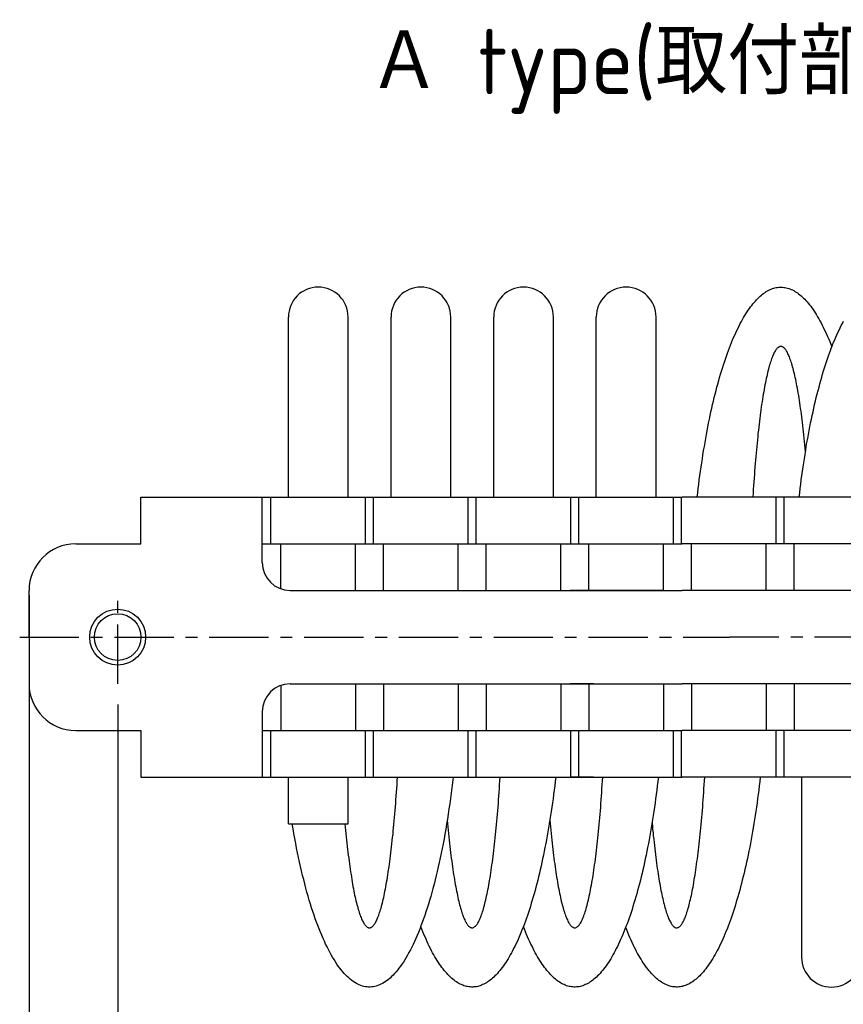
# Model space of a CAD drawing. Extents: x -149 to 317, y 137 to 322.
# Tile 2 of 6: x -149 to -61, y 216 to 322. Entities that reach past the tile are written whole.
import ezdxf

# ---------------------------------------------------------------- set-up
doc = ezdxf.new("R2010")
doc.units = 0
doc.header["$LTSCALE"] = 0.2
doc.linetypes.add('CENTER', pattern=[50.8, 31.75, -6.35, 6.35, -6.35])
doc.layers.get('0').update_dxf_attribs({"linetype": 'CONTINUOUS'})
doc.layers.add('18-0-CON', color=3, linetype='CONTINUOUS')
doc.styles.get("Standard").update_dxf_attribs({"font": 'isocp.shx', "bigfont": 'bigfont.shx'})

# ---------------------------------------------------------------- blocks, each defined once
blk = doc.blocks.new('*U96')
at = {"layer": '18-0-CON', "color": 0}
blk.add_text('Ａ type(取付部ネジ)', height=7, dxfattribs=at).set_placement((-111.82, 313.58))

msp = doc.modelspace()

# ---------------------------------------------------------------- linework, layer by layer
for p, q in [((-120.4, 270.4), (-120.4, 289.7)), ((-114, 270.4), (-114, 289.7)), ((-109.4, 270.4), (-109.4, 289.7)), ((-103, 270.4), (-103, 289.7)), ((-98.4, 270.4), (-98.4, 289.7)), ((-92, 270.4), (-92, 289.7)), ((-87.4, 270.4), (-87.4, 289.7)), ((-81, 270.4), (-81, 289.7)), ((-136.2, 265.4), (-136.2, 270.4)), ((-136.2, 270.4), (-78.2, 270.4)), ((-123.2, 263.4), (-123.2, 270.4)), ((-122.27, 265.4), (-122.27, 270.4)), ((-112.13, 265.4), (-112.13, 270.4)), ((-111.27, 265.4), (-111.27, 270.4)), ((-101.13, 265.4), (-101.13, 270.4)), ((-100.27, 265.4), (-100.27, 270.4)), ((-90.13, 265.4), (-90.13, 270.4)), ((-89.27, 265.4), (-89.27, 270.4)), ((-79.13, 265.4), (-79.13, 270.4)), ((-78.27, 265.4), (-78.27, 270.4)), ((-10.2, 270.4), (-78.2, 270.4)), ((-68.13, 265.4), (-68.13, 270.4)), ((-67.27, 265.4), (-67.27, 270.4)), ((-143.2, 265.4), (-136.2, 265.4)), ((-123.2, 265.4), (-78.2, 265.4)), ((-121.2, 260.57), (-121.2, 265.4)), ((-113.2, 260.4), (-113.2, 265.4)), ((-110.2, 260.4), (-110.2, 265.4)), ((-102.2, 260.4), (-102.2, 265.4)), ((-99.2, 260.4), (-99.2, 265.4)), ((-91.2, 260.4), (-91.2, 265.4)), ((-88.2, 260.4), (-88.2, 265.4)), ((-80.2, 260.4), (-80.2, 265.4)), ((-23.2, 265.4), (-78.2, 265.4)), ((-77.2, 260.4), (-77.2, 265.4)), ((-69.2, 260.4), (-69.2, 265.4)), ((-66.2, 260.4), (-66.2, 265.4)), ((-148.2, 255.4), (-148.2, 260.4)), ((-120.2, 260.4), (-78.2, 260.4)), ((-80.2, 260.4), (-90.2, 260.4)), ((-26.2, 260.4), (-78.2, 260.4)), ((-148.2, 255.4), (-148.2, 250.4)), ((-121.2, 250.23), (-121.2, 245.4)), ((-120.2, 250.4), (-78.2, 250.4)), ((-113.2, 250.4), (-113.2, 245.4)), ((-110.2, 250.4), (-110.2, 245.4)), ((-102.2, 250.4), (-102.2, 245.4)), ((-99.2, 250.4), (-99.2, 245.4)), ((-91.2, 250.4), (-91.2, 245.4)), ((-87.7, 250.4), (-90.2, 250.4)), ((-88.2, 250.4), (-88.2, 245.4)), ((-80.2, 250.4), (-80.2, 245.4)), ((-26.2, 250.4), (-78.2, 250.4)), ((-77.2, 250.4), (-77.2, 245.4)), ((-69.2, 250.4), (-69.2, 245.4)), ((-66.2, 250.4), (-66.2, 245.4)), ((-123.2, 247.4), (-123.2, 240.4)), ((-143.2, 245.4), (-136.2, 245.4)), ((-136.2, 245.4), (-136.2, 240.4)), ((-123.2, 245.4), (-78.2, 245.4)), ((-122.27, 240.4), (-122.27, 245.4)), ((-112.13, 240.4), (-112.13, 245.4)), ((-111.27, 240.4), (-111.27, 245.4)), ((-101.13, 240.4), (-101.13, 245.4)), ((-100.27, 240.4), (-100.27, 245.4)), ((-90.13, 240.4), (-90.13, 245.4)), ((-89.27, 240.4), (-89.27, 245.4)), ((-79.13, 240.4), (-79.13, 245.4)), ((-78.27, 240.4), (-78.27, 245.4)), ((-23.2, 245.4), (-78.2, 245.4)), ((-68.13, 240.4), (-68.13, 245.4)), ((-67.27, 240.4), (-67.27, 245.4)), ((-136.2, 240.4), (-78.2, 240.4)), ((-120.4, 235.4), (-120.4, 240.4)), ((-114, 235.4), (-114, 240.4)), ((-87.7, 240.4), (-90.2, 240.4)), ((-10.2, 240.4), (-78.2, 240.4)), ((-65.4, 240.4), (-65.4, 221.1)), ((-120.4, 235.4), (-114, 235.4))]:
    msp.add_line(p, q)
at = {"color": 0}
for p, q in [((-148.2, 259.9), (-148.2, 198)), ((-148.2, 259.9), (-148.2, 188)), ((-138.7, 248.18), (-138.7, 198)), ((-138.7, 244.9), (-138.7, 198))]:
    msp.add_line(p, q, dxfattribs=at)
at = {"color": 0, "linetype": 'CENTER'}
for p, q in [((-138.7, 250.4), (-138.7, 260.4)), ((-149.2, 255.4), (-73.09, 255.4)), ((3.3, 255.4), (-73.09, 255.4))]:
    msp.add_line(p, q, dxfattribs=at)
for points in [[(-76.58, 270.4, 0), (-76.53, 270.87, 0), (-76.47, 271.34, 0), (-76.42, 271.8, 0), (-76.36, 272.26, 0), (-76.3, 272.72, 0), (-76.23, 273.17, 0), (-76.17, 273.62, 0), (-76.1, 274.07, 0), (-76.03, 274.51, 0), (-75.97, 274.95, 0), (-75.9, 275.39, 0), (-75.82, 275.82, 0), (-75.75, 276.25, 0), (-75.67, 276.67, 0), (-75.6, 277.1, 0), (-75.52, 277.51, 0), (-75.44, 277.92, 0), (-75.36, 278.33, 0), (-75.28, 278.74, 0), (-75.19, 279.14, 0), (-75.11, 279.53, 0), (-75.02, 279.92, 0), (-74.93, 280.31, 0), (-74.84, 280.69, 0), (-74.75, 281.07, 0), (-74.66, 281.44, 0), (-74.57, 281.81, 0), (-74.47, 282.17, 0), (-74.37, 282.52, 0), (-74.28, 282.88, 0), (-74.18, 283.22, 0), (-74.08, 283.56, 0), (-73.98, 283.9, 0), (-73.87, 284.23, 0), (-73.77, 284.56, 0), (-73.67, 284.88, 0), (-73.56, 285.19, 0), (-73.45, 285.5, 0), (-73.35, 285.81, 0), (-73.24, 286.1, 0), (-73.13, 286.39, 0), (-73.02, 286.68, 0), (-72.9, 286.96, 0), (-72.79, 287.24, 0), (-72.68, 287.5, 0), (-72.56, 287.77, 0), (-72.44, 288.02, 0), (-72.33, 288.27, 0), (-72.21, 288.52, 0), (-72.09, 288.75, 0), (-71.97, 288.99, 0), (-71.85, 289.21, 0), (-71.73, 289.43, 0), (-71.61, 289.64, 0), (-71.49, 289.85, 0), (-71.36, 290.05, 0), (-71.24, 290.24, 0), (-71.11, 290.43, 0), (-70.99, 290.61, 0), (-70.86, 290.78, 0), (-70.74, 290.95, 0), (-70.61, 291.11, 0), (-70.48, 291.26, 0), (-70.35, 291.41, 0), (-70.22, 291.55, 0), (-70.09, 291.68, 0), (-69.96, 291.81, 0), (-69.83, 291.93, 0), (-69.7, 292.04, 0), (-69.57, 292.15, 0), (-69.44, 292.25, 0), (-69.31, 292.34, 0), (-69.18, 292.42, 0), (-69.05, 292.5, 0), (-68.91, 292.57, 0), (-68.78, 292.64, 0), (-68.65, 292.69, 0), (-68.51, 292.75, 0), (-68.38, 292.79, 0), (-68.25, 292.82, 0), (-68.11, 292.86, 0), (-67.98, 292.88, 0), (-67.85, 292.89, 0), (-67.71, 292.9, 0), (-67.58, 292.9, 0), (-67.44, 292.9, 0), (-67.31, 292.88, 0), (-67.18, 292.86, 0), (-67.04, 292.84, 0), (-66.91, 292.8, 0), (-66.78, 292.76, 0), (-66.64, 292.71, 0), (-66.51, 292.66, 0), (-66.38, 292.6, 0), (-66.24, 292.53, 0), (-66.11, 292.45, 0), (-65.98, 292.37, 0), (-65.85, 292.28, 0), (-65.72, 292.19, 0), (-65.58, 292.08, 0), (-65.45, 291.97, 0), (-65.32, 291.85, 0), (-65.19, 291.73, 0), (-65.06, 291.6, 0), (-64.94, 291.46, 0), (-64.81, 291.32, 0), (-64.68, 291.17, 0), (-64.55, 291.01, 0), (-64.42, 290.85, 0), (-64.3, 290.67, 0), (-64.17, 290.5, 0), (-64.05, 290.31, 0), (-63.92, 290.12, 0), (-63.8, 289.92, 0), (-63.68, 289.72, 0), (-63.55, 289.51, 0), (-63.43, 289.29, 0), (-63.31, 289.07, 0), (-63.19, 288.84, 0), (-63.07, 288.61, 0), (-62.96, 288.36, 0), (-62.84, 288.12, 0), (-62.72, 287.86, 0), (-62.61, 287.6, 0), (-62.49, 287.34, 0), (-62.38, 287.06, 0), (-62.27, 286.79, 0), (-62.16, 286.5, 0)], [(-65.65, 270.4, 0), (-65.6, 270.87, 0), (-65.54, 271.34, 0), (-65.49, 271.8, 0), (-65.43, 272.27, 0), (-65.36, 272.72, 0), (-65.3, 273.18, 0), (-65.24, 273.63, 0), (-65.17, 274.08, 0), (-65.1, 274.52, 0), (-65.03, 274.96, 0), (-64.96, 275.4, 0), (-64.89, 275.83, 0), (-64.82, 276.26, 0), (-64.74, 276.69, 0), (-64.67, 277.11, 0), (-64.59, 277.53, 0), (-64.51, 277.94, 0), (-64.43, 278.35, 0), (-64.34, 278.76, 0), (-64.26, 279.16, 0), (-64.17, 279.55, 0), (-64.09, 279.94, 0), (-64, 280.33, 0), (-63.91, 280.71, 0), (-63.82, 281.09, 0), (-63.72, 281.46, 0), (-63.63, 281.83, 0), (-63.53, 282.19, 0), (-63.44, 282.55, 0), (-63.34, 282.9, 0), (-63.24, 283.25, 0), (-63.14, 283.59, 0), (-63.04, 283.93, 0), (-62.94, 284.26, 0), (-62.83, 284.59, 0), (-62.73, 284.91, 0), (-62.62, 285.22, 0), (-62.51, 285.53, 0), (-62.41, 285.83, 0), (-62.3, 286.13, 0), (-62.19, 286.42, 0), (-62.07, 286.71, 0), (-61.96, 286.99, 0), (-61.85, 287.26, 0), (-61.73, 287.53, 0), (-61.62, 287.8, 0), (-61.5, 288.05, 0), (-61.38, 288.3, 0), (-61.27, 288.55, 0), (-61.15, 288.78, 0), (-61.03, 289.01, 0), (-60.91, 289.24, 0)], [(-64.98, 275.3, 0), (-65.01, 275.66, 0), (-65.05, 276.02, 0), (-65.08, 276.37, 0), (-65.12, 276.72, 0), (-65.15, 277.06, 0), (-65.19, 277.4, 0), (-65.23, 277.73, 0), (-65.27, 278.06, 0), (-65.3, 278.38, 0), (-65.34, 278.7, 0), (-65.38, 279.01, 0), (-65.42, 279.32, 0), (-65.46, 279.62, 0), (-65.5, 279.91, 0), (-65.54, 280.2, 0), (-65.59, 280.49, 0), (-65.63, 280.76, 0), (-65.67, 281.04, 0), (-65.71, 281.3, 0), (-65.76, 281.56, 0), (-65.8, 281.82, 0), (-65.85, 282.06, 0), (-65.89, 282.31, 0), (-65.94, 282.54, 0), (-65.98, 282.77, 0), (-66.03, 282.99, 0), (-66.07, 283.21, 0), (-66.12, 283.42, 0), (-66.17, 283.62, 0), (-66.22, 283.82, 0), (-66.26, 284.01, 0), (-66.31, 284.2, 0), (-66.36, 284.37, 0), (-66.41, 284.55, 0), (-66.46, 284.71, 0), (-66.51, 284.87, 0), (-66.56, 285.02, 0), (-66.61, 285.16, 0), (-66.66, 285.3, 0), (-66.71, 285.43, 0), (-66.76, 285.55, 0), (-66.81, 285.66, 0), (-66.86, 285.77, 0), (-66.91, 285.88, 0), (-66.96, 285.97, 0), (-67.01, 286.06, 0), (-67.06, 286.14, 0), (-67.11, 286.21, 0), (-67.17, 286.28, 0), (-67.22, 286.34, 0), (-67.27, 286.39, 0), (-67.32, 286.43, 0), (-67.37, 286.47, 0), (-67.42, 286.5, 0), (-67.48, 286.52, 0), (-67.53, 286.54, 0), (-67.58, 286.55, 0), (-67.63, 286.55, 0), (-67.69, 286.55, 0), (-67.74, 286.53, 0), (-67.79, 286.51, 0), (-67.84, 286.49, 0), (-67.89, 286.45, 0), (-67.95, 286.41, 0), (-68, 286.36, 0), (-68.05, 286.31, 0), (-68.1, 286.24, 0), (-68.15, 286.17, 0), (-68.2, 286.1, 0), (-68.26, 286.01, 0), (-68.31, 285.92, 0), (-68.36, 285.82, 0), (-68.41, 285.72, 0), (-68.46, 285.61, 0), (-68.51, 285.49, 0), (-68.56, 285.36, 0), (-68.61, 285.23, 0), (-68.66, 285.09, 0), (-68.71, 284.94, 0), (-68.76, 284.79, 0), (-68.81, 284.62, 0), (-68.86, 284.46, 0), (-68.91, 284.28, 0), (-68.95, 284.1, 0), (-69, 283.91, 0), (-69.05, 283.72, 0), (-69.1, 283.52, 0), (-69.14, 283.31, 0), (-69.19, 283.1, 0), (-69.24, 282.88, 0), (-69.28, 282.65, 0), (-69.33, 282.42, 0), (-69.37, 282.18, 0), (-69.42, 281.94, 0), (-69.46, 281.69, 0), (-69.5, 281.43, 0), (-69.55, 281.17, 0), (-69.59, 280.89, 0), (-69.63, 280.62, 0), (-69.68, 280.34, 0), (-69.72, 280.05, 0), (-69.76, 279.76, 0), (-69.8, 279.46, 0), (-69.84, 279.16, 0), (-69.88, 278.85, 0), (-69.92, 278.54, 0), (-69.96, 278.21, 0), (-69.99, 277.89, 0), (-70.03, 277.56, 0), (-70.07, 277.22, 0), (-70.1, 276.88, 0), (-70.14, 276.54, 0), (-70.17, 276.19, 0), (-70.21, 275.83, 0), (-70.24, 275.47, 0), (-70.28, 275.11, 0), (-70.31, 274.74, 0), (-70.34, 274.37, 0), (-70.37, 273.99, 0), (-70.4, 273.61, 0), (-70.43, 273.22, 0), (-70.46, 272.83, 0), (-70.49, 272.43, 0), (-70.52, 272.03, 0), (-70.55, 271.63, 0), (-70.57, 271.23, 0), (-70.6, 270.82, 0), (-70.63, 270.4, 0)], [(-102.75, 240.4, 0), (-102.82, 239.82, 0), (-102.89, 239.25, 0), (-102.96, 238.68, 0), (-103.04, 238.11, 0), (-103.11, 237.55, 0), (-103.19, 236.99, 0), (-103.28, 236.44, 0), (-103.36, 235.9, 0), (-103.45, 235.36, 0), (-103.54, 234.82, 0), (-103.63, 234.3, 0), (-103.72, 233.78, 0), (-103.82, 233.26, 0), (-103.92, 232.75, 0), (-104.02, 232.25, 0), (-104.12, 231.75, 0), (-104.23, 231.26, 0), (-104.34, 230.78, 0), (-104.45, 230.3, 0), (-104.56, 229.84, 0), (-104.67, 229.38, 0), (-104.79, 228.92, 0), (-104.91, 228.48, 0), (-105.03, 228.04, 0), (-105.15, 227.61, 0), (-105.27, 227.19, 0), (-105.4, 226.77, 0), (-105.53, 226.37, 0), (-105.66, 225.97, 0), (-105.78, 225.58, 0), (-105.92, 225.2, 0), (-106.05, 224.82, 0), (-106.19, 224.46, 0), (-106.33, 224.11, 0), (-106.46, 223.76, 0), (-106.61, 223.43, 0), (-106.75, 223.1, 0), (-106.89, 222.78, 0), (-107.03, 222.47, 0), (-107.18, 222.17, 0), (-107.33, 221.88, 0), (-107.48, 221.6, 0), (-107.63, 221.33, 0), (-107.78, 221.07, 0), (-107.93, 220.82, 0), (-108.08, 220.58, 0), (-108.24, 220.35, 0), (-108.39, 220.13, 0), (-108.55, 219.92, 0), (-108.71, 219.72, 0), (-108.86, 219.53, 0), (-109.02, 219.35, 0), (-109.18, 219.18, 0), (-109.34, 219.02, 0), (-109.5, 218.87, 0), (-109.67, 218.73, 0), (-109.83, 218.61, 0), (-109.99, 218.49, 0), (-110.15, 218.38, 0), (-110.32, 218.29, 0), (-110.48, 218.2, 0), (-110.65, 218.13, 0), (-110.81, 218.06, 0), (-110.98, 218.01, 0), (-111.14, 217.97, 0), (-111.31, 217.94, 0), (-111.47, 217.91, 0), (-111.64, 217.9, 0), (-111.8, 217.9, 0), (-111.97, 217.91, 0), (-112.14, 217.94, 0), (-112.3, 217.97, 0), (-112.47, 218.01, 0), (-112.63, 218.07, 0), (-112.8, 218.13, 0), (-112.96, 218.21, 0), (-113.12, 218.29, 0), (-113.29, 218.39, 0), (-113.45, 218.5, 0), (-113.61, 218.62, 0), (-113.78, 218.75, 0), (-113.94, 218.88, 0), (-114.1, 219.03, 0), (-114.26, 219.19, 0), (-114.42, 219.36, 0), (-114.58, 219.54, 0), (-114.73, 219.74, 0), (-114.89, 219.94, 0), (-115.05, 220.15, 0), (-115.2, 220.37, 0), (-115.36, 220.6, 0), (-115.51, 220.84, 0), (-115.66, 221.09, 0), (-115.81, 221.36, 0), (-115.96, 221.63, 0), (-116.11, 221.91, 0), (-116.26, 222.2, 0), (-116.41, 222.5, 0), (-116.55, 222.81, 0), (-116.69, 223.12, 0), (-116.83, 223.45, 0), (-116.97, 223.79, 0), (-117.11, 224.14, 0), (-117.25, 224.49, 0), (-117.39, 224.86, 0), (-117.52, 225.23, 0), (-117.65, 225.61, 0), (-117.78, 226, 0), (-117.91, 226.4, 0), (-118.04, 226.8, 0), (-118.17, 227.22, 0), (-118.29, 227.64, 0), (-118.41, 228.07, 0), (-118.53, 228.51, 0), (-118.65, 228.96, 0), (-118.76, 229.41, 0), (-118.88, 229.87, 0), (-118.99, 230.34, 0), (-119.1, 230.82, 0), (-119.21, 231.3, 0), (-119.31, 231.79, 0), (-119.42, 232.29, 0), (-119.52, 232.79, 0), (-119.61, 233.3, 0), (-119.71, 233.82, 0), (-119.81, 234.34, 0), (-119.9, 234.87, 0), (-119.99, 235.4, 0)], [(-114.34, 235.4, 0), (-114.31, 235.04, 0), (-114.28, 234.69, 0), (-114.24, 234.34, 0), (-114.2, 233.99, 0), (-114.17, 233.65, 0), (-114.13, 233.31, 0), (-114.1, 232.98, 0), (-114.06, 232.66, 0), (-114.02, 232.34, 0), (-113.98, 232.02, 0), (-113.94, 231.71, 0), (-113.9, 231.41, 0), (-113.86, 231.11, 0), (-113.82, 230.82, 0), (-113.78, 230.53, 0), (-113.74, 230.25, 0), (-113.69, 229.97, 0), (-113.65, 229.7, 0), (-113.61, 229.44, 0), (-113.57, 229.18, 0), (-113.52, 228.93, 0), (-113.48, 228.68, 0), (-113.43, 228.44, 0), (-113.39, 228.21, 0), (-113.34, 227.98, 0), (-113.3, 227.76, 0), (-113.25, 227.55, 0), (-113.2, 227.34, 0), (-113.16, 227.14, 0), (-113.11, 226.94, 0), (-113.06, 226.75, 0), (-113.01, 226.57, 0), (-112.96, 226.39, 0), (-112.92, 226.22, 0), (-112.87, 226.06, 0), (-112.82, 225.91, 0), (-112.77, 225.76, 0), (-112.72, 225.62, 0), (-112.67, 225.48, 0), (-112.62, 225.35, 0), (-112.57, 225.23, 0), (-112.52, 225.12, 0), (-112.47, 225.01, 0), (-112.42, 224.91, 0), (-112.36, 224.82, 0), (-112.31, 224.73, 0), (-112.26, 224.65, 0), (-112.21, 224.58, 0), (-112.16, 224.52, 0), (-112.11, 224.46, 0), (-112.06, 224.41, 0), (-112, 224.36, 0), (-111.95, 224.33, 0), (-111.9, 224.3, 0), (-111.85, 224.28, 0), (-111.8, 224.26, 0), (-111.74, 224.25, 0), (-111.69, 224.25, 0), (-111.64, 224.26, 0), (-111.59, 224.27, 0), (-111.54, 224.29, 0), (-111.48, 224.32, 0), (-111.43, 224.36, 0), (-111.38, 224.4, 0), (-111.33, 224.45, 0), (-111.28, 224.51, 0), (-111.23, 224.57, 0), (-111.17, 224.64, 0), (-111.12, 224.72, 0), (-111.07, 224.8, 0), (-111.02, 224.9, 0), (-110.97, 225, 0), (-110.92, 225.1, 0), (-110.87, 225.21, 0), (-110.82, 225.33, 0), (-110.77, 225.46, 0), (-110.72, 225.59, 0), (-110.67, 225.74, 0), (-110.62, 225.88, 0), (-110.57, 226.04, 0), (-110.52, 226.2, 0), (-110.47, 226.37, 0), (-110.42, 226.54, 0), (-110.38, 226.72, 0), (-110.33, 226.91, 0), (-110.28, 227.1, 0), (-110.23, 227.3, 0), (-110.19, 227.51, 0), (-110.14, 227.72, 0), (-110.09, 227.94, 0), (-110.05, 228.17, 0), (-110, 228.4, 0), (-109.96, 228.64, 0), (-109.91, 228.89, 0), (-109.87, 229.14, 0), (-109.83, 229.4, 0), (-109.78, 229.66, 0), (-109.74, 229.93, 0), (-109.7, 230.2, 0), (-109.66, 230.48, 0), (-109.61, 230.77, 0), (-109.57, 231.06, 0), (-109.53, 231.36, 0), (-109.49, 231.66, 0), (-109.45, 231.97, 0), (-109.42, 232.29, 0), (-109.38, 232.61, 0), (-109.34, 232.93, 0), (-109.3, 233.26, 0), (-109.27, 233.59, 0), (-109.23, 233.94, 0), (-109.19, 234.28, 0), (-109.16, 234.63, 0), (-109.12, 234.98, 0), (-109.09, 235.34, 0), (-109.06, 235.71, 0), (-109.02, 236.08, 0), (-108.99, 236.45, 0), (-108.96, 236.83, 0), (-108.93, 237.21, 0), (-108.9, 237.59, 0), (-108.87, 237.98, 0), (-108.84, 238.38, 0), (-108.81, 238.77, 0), (-108.79, 239.18, 0), (-108.76, 239.58, 0), (-108.73, 239.99, 0), (-108.71, 240.4, 0)], [(-91.75, 240.4, 0), (-91.8, 239.93, 0), (-91.86, 239.47, 0), (-91.92, 239, 0), (-91.98, 238.54, 0), (-92.04, 238.08, 0), (-92.1, 237.63, 0), (-92.17, 237.18, 0), (-92.23, 236.73, 0), (-92.3, 236.28, 0), (-92.37, 235.84, 0), (-92.44, 235.41, 0), (-92.51, 234.97, 0), (-92.59, 234.54, 0), (-92.66, 234.12, 0), (-92.74, 233.69, 0), (-92.82, 233.28, 0), (-92.9, 232.86, 0), (-92.98, 232.45, 0), (-93.06, 232.05, 0), (-93.15, 231.65, 0), (-93.23, 231.25, 0), (-93.32, 230.86, 0), (-93.41, 230.47, 0), (-93.5, 230.09, 0), (-93.59, 229.72, 0), (-93.68, 229.34, 0), (-93.78, 228.97, 0), (-93.87, 228.61, 0), (-93.97, 228.25, 0), (-94.06, 227.9, 0), (-94.16, 227.56, 0), (-94.26, 227.21, 0), (-94.37, 226.88, 0), (-94.47, 226.54, 0), (-94.57, 226.22, 0), (-94.68, 225.9, 0), (-94.78, 225.58, 0), (-94.89, 225.28, 0), (-95, 224.97, 0), (-95.11, 224.67, 0), (-95.22, 224.38, 0), (-95.33, 224.09, 0), (-95.44, 223.81, 0), (-95.56, 223.54, 0), (-95.67, 223.27, 0), (-95.79, 223.01, 0), (-95.9, 222.75, 0), (-96.02, 222.5, 0), (-96.14, 222.26, 0), (-96.26, 222.02, 0), (-96.38, 221.79, 0), (-96.5, 221.57, 0), (-96.62, 221.35, 0), (-96.74, 221.13, 0), (-96.86, 220.93, 0), (-96.99, 220.73, 0), (-97.11, 220.54, 0), (-97.24, 220.35, 0), (-97.36, 220.17, 0), (-97.49, 220, 0), (-97.62, 219.83, 0), (-97.74, 219.67, 0), (-97.87, 219.52, 0), (-98, 219.37, 0), (-98.13, 219.23, 0), (-98.26, 219.1, 0), (-98.39, 218.98, 0), (-98.52, 218.86, 0), (-98.65, 218.75, 0), (-98.78, 218.64, 0), (-98.92, 218.54, 0), (-99.05, 218.45, 0), (-99.18, 218.37, 0), (-99.31, 218.29, 0), (-99.45, 218.22, 0), (-99.58, 218.16, 0), (-99.71, 218.1, 0), (-99.85, 218.05, 0), (-99.98, 218.01, 0), (-100.11, 217.97, 0), (-100.25, 217.94, 0), (-100.38, 217.92, 0), (-100.52, 217.91, 0), (-100.65, 217.9, 0), (-100.78, 217.9, 0), (-100.92, 217.91, 0), (-101.05, 217.93, 0), (-101.19, 217.95, 0), (-101.32, 217.97, 0), (-101.45, 218.01, 0), (-101.59, 218.05, 0), (-101.72, 218.1, 0), (-101.86, 218.16, 0), (-101.99, 218.22, 0), (-102.12, 218.29, 0), (-102.25, 218.37, 0), (-102.39, 218.46, 0), (-102.52, 218.55, 0), (-102.65, 218.65, 0), (-102.78, 218.75, 0), (-102.91, 218.86, 0), (-103.04, 218.98, 0), (-103.17, 219.11, 0), (-103.3, 219.24, 0), (-103.43, 219.38, 0), (-103.56, 219.53, 0), (-103.69, 219.68, 0), (-103.82, 219.84, 0), (-103.94, 220.01, 0), (-104.07, 220.18, 0), (-104.2, 220.36, 0), (-104.32, 220.54, 0), (-104.44, 220.74, 0), (-104.57, 220.94, 0), (-104.69, 221.14, 0), (-104.81, 221.36, 0), (-104.94, 221.57, 0), (-105.06, 221.8, 0), (-105.18, 222.03, 0), (-105.3, 222.27, 0), (-105.41, 222.51, 0), (-105.53, 222.76, 0), (-105.65, 223.02, 0), (-105.76, 223.28, 0), (-105.88, 223.55, 0), (-105.99, 223.83, 0), (-106.1, 224.11, 0), (-106.21, 224.39, 0)], [(-103.38, 235.79, 0), (-103.34, 235.42, 0), (-103.31, 235.06, 0), (-103.28, 234.7, 0), (-103.24, 234.34, 0), (-103.21, 234, 0), (-103.17, 233.65, 0), (-103.13, 233.31, 0), (-103.09, 232.98, 0), (-103.06, 232.65, 0), (-103.02, 232.33, 0), (-102.98, 232.01, 0), (-102.94, 231.7, 0), (-102.9, 231.39, 0), (-102.86, 231.09, 0), (-102.82, 230.8, 0), (-102.78, 230.51, 0), (-102.73, 230.22, 0), (-102.69, 229.95, 0), (-102.65, 229.68, 0), (-102.6, 229.41, 0), (-102.56, 229.15, 0), (-102.52, 228.9, 0), (-102.47, 228.65, 0), (-102.43, 228.41, 0), (-102.38, 228.17, 0), (-102.33, 227.95, 0), (-102.29, 227.72, 0), (-102.24, 227.51, 0), (-102.19, 227.3, 0), (-102.15, 227.1, 0), (-102.1, 226.9, 0), (-102.05, 226.71, 0), (-102, 226.53, 0), (-101.95, 226.35, 0), (-101.9, 226.19, 0), (-101.85, 226.02, 0), (-101.81, 225.87, 0), (-101.75, 225.72, 0), (-101.7, 225.58, 0), (-101.66, 225.45, 0), (-101.6, 225.32, 0), (-101.55, 225.2, 0), (-101.5, 225.09, 0), (-101.45, 224.98, 0), (-101.4, 224.88, 0), (-101.35, 224.79, 0), (-101.3, 224.71, 0), (-101.25, 224.63, 0), (-101.19, 224.56, 0), (-101.14, 224.5, 0), (-101.09, 224.44, 0), (-101.04, 224.39, 0), (-100.98, 224.35, 0), (-100.93, 224.31, 0), (-100.88, 224.29, 0), (-100.83, 224.27, 0), (-100.78, 224.26, 0), (-100.72, 224.25, 0), (-100.67, 224.25, 0), (-100.62, 224.26, 0), (-100.56, 224.28, 0), (-100.51, 224.31, 0), (-100.46, 224.34, 0), (-100.41, 224.38, 0), (-100.36, 224.42, 0), (-100.3, 224.48, 0), (-100.25, 224.54, 0), (-100.2, 224.6, 0), (-100.15, 224.68, 0), (-100.1, 224.76, 0), (-100.04, 224.85, 0), (-99.99, 224.95, 0), (-99.94, 225.05, 0), (-99.89, 225.16, 0), (-99.84, 225.28, 0), (-99.79, 225.41, 0), (-99.74, 225.54, 0), (-99.69, 225.68, 0), (-99.64, 225.82, 0), (-99.59, 225.97, 0), (-99.54, 226.13, 0), (-99.49, 226.3, 0), (-99.44, 226.47, 0), (-99.39, 226.66, 0), (-99.34, 226.84, 0), (-99.3, 227.04, 0), (-99.25, 227.24, 0), (-99.2, 227.44, 0), (-99.16, 227.66, 0), (-99.11, 227.88, 0), (-99.06, 228.1, 0), (-99.02, 228.33, 0), (-98.97, 228.57, 0), (-98.93, 228.82, 0), (-98.88, 229.07, 0), (-98.84, 229.33, 0), (-98.79, 229.59, 0), (-98.75, 229.86, 0), (-98.71, 230.14, 0), (-98.67, 230.42, 0), (-98.62, 230.71, 0), (-98.58, 231, 0), (-98.54, 231.3, 0), (-98.5, 231.6, 0), (-98.46, 231.91, 0), (-98.42, 232.23, 0), (-98.38, 232.55, 0), (-98.34, 232.88, 0), (-98.31, 233.21, 0), (-98.27, 233.54, 0), (-98.23, 233.89, 0), (-98.2, 234.23, 0), (-98.16, 234.59, 0), (-98.13, 234.94, 0), (-98.09, 235.31, 0), (-98.06, 235.67, 0), (-98.03, 236.04, 0), (-97.99, 236.42, 0), (-97.96, 236.8, 0), (-97.93, 237.18, 0), (-97.9, 237.57, 0), (-97.87, 237.96, 0), (-97.84, 238.36, 0), (-97.81, 238.76, 0), (-97.79, 239.17, 0), (-97.76, 239.57, 0), (-97.73, 239.99, 0), (-97.71, 240.4, 0)], [(-80.75, 240.4, 0), (-80.8, 239.93, 0), (-80.86, 239.47, 0), (-80.92, 239, 0), (-80.98, 238.54, 0), (-81.04, 238.08, 0), (-81.1, 237.63, 0), (-81.17, 237.18, 0), (-81.23, 236.73, 0), (-81.3, 236.28, 0), (-81.37, 235.84, 0), (-81.44, 235.41, 0), (-81.51, 234.97, 0), (-81.59, 234.54, 0), (-81.66, 234.12, 0), (-81.74, 233.69, 0), (-81.82, 233.28, 0), (-81.9, 232.86, 0), (-81.98, 232.45, 0), (-82.06, 232.05, 0), (-82.15, 231.65, 0), (-82.23, 231.25, 0), (-82.32, 230.86, 0), (-82.41, 230.47, 0), (-82.5, 230.09, 0), (-82.59, 229.72, 0), (-82.68, 229.34, 0), (-82.78, 228.97, 0), (-82.87, 228.61, 0), (-82.97, 228.25, 0), (-83.06, 227.9, 0), (-83.16, 227.56, 0), (-83.26, 227.21, 0), (-83.37, 226.88, 0), (-83.47, 226.54, 0), (-83.57, 226.22, 0), (-83.68, 225.9, 0), (-83.78, 225.58, 0), (-83.89, 225.28, 0), (-84, 224.97, 0), (-84.11, 224.67, 0), (-84.22, 224.38, 0), (-84.33, 224.09, 0), (-84.44, 223.81, 0), (-84.56, 223.54, 0), (-84.67, 223.27, 0), (-84.79, 223.01, 0), (-84.9, 222.75, 0), (-85.02, 222.5, 0), (-85.14, 222.26, 0), (-85.26, 222.02, 0), (-85.38, 221.79, 0), (-85.5, 221.57, 0), (-85.62, 221.35, 0), (-85.74, 221.13, 0), (-85.86, 220.93, 0), (-85.99, 220.73, 0), (-86.11, 220.54, 0), (-86.24, 220.35, 0), (-86.36, 220.17, 0), (-86.49, 220, 0), (-86.62, 219.83, 0), (-86.74, 219.67, 0), (-86.87, 219.52, 0), (-87, 219.37, 0), (-87.13, 219.23, 0), (-87.26, 219.1, 0), (-87.39, 218.98, 0), (-87.52, 218.86, 0), (-87.65, 218.75, 0), (-87.78, 218.64, 0), (-87.92, 218.54, 0), (-88.05, 218.45, 0), (-88.18, 218.37, 0), (-88.31, 218.29, 0), (-88.45, 218.22, 0), (-88.58, 218.16, 0), (-88.71, 218.1, 0), (-88.85, 218.05, 0), (-88.98, 218.01, 0), (-89.11, 217.97, 0), (-89.25, 217.94, 0), (-89.38, 217.92, 0), (-89.52, 217.91, 0), (-89.65, 217.9, 0), (-89.78, 217.9, 0), (-89.92, 217.91, 0), (-90.05, 217.93, 0), (-90.19, 217.95, 0), (-90.32, 217.97, 0), (-90.45, 218.01, 0), (-90.59, 218.05, 0), (-90.72, 218.1, 0), (-90.86, 218.16, 0), (-90.99, 218.22, 0), (-91.12, 218.29, 0), (-91.25, 218.37, 0), (-91.39, 218.46, 0), (-91.52, 218.55, 0), (-91.65, 218.65, 0), (-91.78, 218.75, 0), (-91.91, 218.86, 0), (-92.04, 218.98, 0), (-92.17, 219.11, 0), (-92.3, 219.24, 0), (-92.43, 219.38, 0), (-92.56, 219.53, 0), (-92.69, 219.68, 0), (-92.82, 219.84, 0), (-92.94, 220.01, 0), (-93.07, 220.18, 0), (-93.2, 220.36, 0), (-93.32, 220.54, 0), (-93.44, 220.74, 0), (-93.57, 220.94, 0), (-93.69, 221.14, 0), (-93.81, 221.36, 0), (-93.94, 221.57, 0), (-94.06, 221.8, 0), (-94.18, 222.03, 0), (-94.29, 222.27, 0), (-94.41, 222.51, 0), (-94.53, 222.76, 0), (-94.65, 223.02, 0), (-94.76, 223.28, 0), (-94.88, 223.55, 0), (-94.99, 223.83, 0), (-95.1, 224.11, 0), (-95.21, 224.39, 0)], [(-92.38, 235.79, 0), (-92.35, 235.42, 0), (-92.31, 235.06, 0), (-92.28, 234.7, 0), (-92.24, 234.34, 0), (-92.21, 234, 0), (-92.17, 233.65, 0), (-92.13, 233.31, 0), (-92.1, 232.98, 0), (-92.06, 232.65, 0), (-92.02, 232.33, 0), (-91.98, 232.01, 0), (-91.94, 231.7, 0), (-91.9, 231.39, 0), (-91.86, 231.09, 0), (-91.82, 230.8, 0), (-91.78, 230.51, 0), (-91.73, 230.22, 0), (-91.69, 229.95, 0), (-91.65, 229.68, 0), (-91.6, 229.41, 0), (-91.56, 229.15, 0), (-91.52, 228.9, 0), (-91.47, 228.65, 0), (-91.43, 228.41, 0), (-91.38, 228.17, 0), (-91.33, 227.95, 0), (-91.29, 227.72, 0), (-91.24, 227.51, 0), (-91.19, 227.3, 0), (-91.15, 227.1, 0), (-91.1, 226.9, 0), (-91.05, 226.71, 0), (-91, 226.53, 0), (-90.95, 226.35, 0), (-90.9, 226.19, 0), (-90.85, 226.02, 0), (-90.8, 225.87, 0), (-90.75, 225.72, 0), (-90.7, 225.58, 0), (-90.65, 225.45, 0), (-90.6, 225.32, 0), (-90.55, 225.2, 0), (-90.5, 225.09, 0), (-90.45, 224.98, 0), (-90.4, 224.88, 0), (-90.35, 224.79, 0), (-90.3, 224.71, 0), (-90.24, 224.63, 0), (-90.19, 224.56, 0), (-90.14, 224.5, 0), (-90.09, 224.44, 0), (-90.04, 224.39, 0), (-89.98, 224.35, 0), (-89.93, 224.31, 0), (-89.88, 224.29, 0), (-89.83, 224.27, 0), (-89.77, 224.26, 0), (-89.72, 224.25, 0), (-89.67, 224.25, 0), (-89.62, 224.26, 0), (-89.56, 224.28, 0), (-89.51, 224.31, 0), (-89.46, 224.34, 0), (-89.41, 224.38, 0), (-89.36, 224.42, 0), (-89.3, 224.48, 0), (-89.25, 224.54, 0), (-89.2, 224.6, 0), (-89.15, 224.68, 0), (-89.1, 224.76, 0), (-89.04, 224.85, 0), (-88.99, 224.95, 0), (-88.94, 225.05, 0), (-88.89, 225.16, 0), (-88.84, 225.28, 0), (-88.79, 225.41, 0), (-88.74, 225.54, 0), (-88.69, 225.68, 0), (-88.64, 225.82, 0), (-88.59, 225.97, 0), (-88.54, 226.13, 0), (-88.49, 226.3, 0), (-88.44, 226.47, 0), (-88.39, 226.66, 0), (-88.34, 226.84, 0), (-88.3, 227.04, 0), (-88.25, 227.24, 0), (-88.2, 227.44, 0), (-88.16, 227.66, 0), (-88.11, 227.88, 0), (-88.06, 228.1, 0), (-88.02, 228.33, 0), (-87.97, 228.57, 0), (-87.93, 228.82, 0), (-87.88, 229.07, 0), (-87.84, 229.33, 0), (-87.79, 229.59, 0), (-87.75, 229.86, 0), (-87.71, 230.14, 0), (-87.67, 230.42, 0), (-87.62, 230.71, 0), (-87.58, 231, 0), (-87.54, 231.3, 0), (-87.5, 231.6, 0), (-87.46, 231.91, 0), (-87.42, 232.23, 0), (-87.38, 232.55, 0), (-87.34, 232.88, 0), (-87.31, 233.21, 0), (-87.27, 233.54, 0), (-87.23, 233.89, 0), (-87.2, 234.23, 0), (-87.16, 234.59, 0), (-87.13, 234.94, 0), (-87.09, 235.31, 0), (-87.06, 235.67, 0), (-87.03, 236.04, 0), (-86.99, 236.42, 0), (-86.96, 236.8, 0), (-86.93, 237.18, 0), (-86.9, 237.57, 0), (-86.87, 237.96, 0), (-86.84, 238.36, 0), (-86.81, 238.76, 0), (-86.79, 239.17, 0), (-86.76, 239.57, 0), (-86.73, 239.99, 0), (-86.71, 240.4, 0)], [(-69.82, 240.4, 0), (-69.88, 239.93, 0), (-69.93, 239.47, 0), (-69.99, 239, 0), (-70.05, 238.54, 0), (-70.11, 238.09, 0), (-70.17, 237.63, 0), (-70.24, 237.18, 0), (-70.3, 236.74, 0), (-70.37, 236.29, 0), (-70.44, 235.85, 0), (-70.51, 235.42, 0), (-70.58, 234.98, 0), (-70.65, 234.56, 0), (-70.73, 234.13, 0), (-70.81, 233.71, 0), (-70.88, 233.29, 0), (-70.96, 232.88, 0), (-71.05, 232.47, 0), (-71.13, 232.07, 0), (-71.21, 231.67, 0), (-71.3, 231.27, 0), (-71.38, 230.88, 0), (-71.47, 230.5, 0), (-71.56, 230.12, 0), (-71.65, 229.74, 0), (-71.75, 229.37, 0), (-71.84, 229, 0), (-71.93, 228.64, 0), (-72.03, 228.28, 0), (-72.13, 227.93, 0), (-72.23, 227.58, 0), (-72.33, 227.24, 0), (-72.43, 226.9, 0), (-72.53, 226.57, 0), (-72.63, 226.25, 0), (-72.74, 225.93, 0), (-72.84, 225.61, 0), (-72.95, 225.3, 0), (-73.06, 225, 0), (-73.17, 224.7, 0), (-73.28, 224.41, 0), (-73.39, 224.12, 0), (-73.5, 223.84, 0), (-73.61, 223.57, 0), (-73.73, 223.3, 0), (-73.84, 223.04, 0), (-73.96, 222.78, 0), (-74.08, 222.53, 0), (-74.19, 222.29, 0), (-74.31, 222.05, 0), (-74.43, 221.82, 0), (-74.55, 221.59, 0), (-74.67, 221.38, 0), (-74.8, 221.16, 0), (-74.92, 220.96, 0), (-75.04, 220.76, 0), (-75.17, 220.56, 0), (-75.29, 220.38, 0), (-75.42, 220.2, 0), (-75.54, 220.02, 0), (-75.67, 219.86, 0), (-75.8, 219.7, 0), (-75.92, 219.54, 0), (-76.05, 219.4, 0), (-76.18, 219.26, 0), (-76.31, 219.12, 0), (-76.44, 219, 0), (-76.57, 218.88, 0), (-76.7, 218.76, 0), (-76.83, 218.66, 0), (-76.96, 218.56, 0), (-77.09, 218.47, 0), (-77.23, 218.38, 0), (-77.36, 218.3, 0), (-77.49, 218.23, 0), (-77.62, 218.17, 0), (-77.76, 218.11, 0), (-77.89, 218.06, 0), (-78.02, 218.02, 0), (-78.16, 217.98, 0), (-78.29, 217.95, 0), (-78.42, 217.93, 0), (-78.56, 217.91, 0), (-78.69, 217.9, 0), (-78.83, 217.9, 0), (-78.96, 217.91, 0), (-79.09, 217.92, 0), (-79.23, 217.94, 0), (-79.36, 217.97, 0), (-79.5, 218, 0), (-79.63, 218.04, 0), (-79.76, 218.09, 0), (-79.89, 218.15, 0), (-80.03, 218.21, 0), (-80.16, 218.28, 0), (-80.29, 218.35, 0), (-80.42, 218.43, 0), (-80.56, 218.52, 0), (-80.69, 218.62, 0), (-80.82, 218.72, 0), (-80.95, 218.83, 0), (-81.08, 218.95, 0), (-81.21, 219.07, 0), (-81.34, 219.21, 0), (-81.47, 219.34, 0), (-81.6, 219.49, 0), (-81.73, 219.64, 0), (-81.85, 219.8, 0), (-81.98, 219.96, 0), (-82.11, 220.13, 0), (-82.23, 220.31, 0), (-82.36, 220.49, 0), (-82.48, 220.68, 0), (-82.6, 220.88, 0), (-82.73, 221.09, 0), (-82.85, 221.29, 0), (-82.97, 221.51, 0), (-83.09, 221.73, 0), (-83.21, 221.96, 0), (-83.33, 222.2, 0), (-83.45, 222.44, 0), (-83.57, 222.69, 0), (-83.68, 222.94, 0), (-83.8, 223.2, 0), (-83.91, 223.47, 0), (-84.03, 223.74, 0), (-84.14, 224.02, 0), (-84.25, 224.3, 0)], [(-81.42, 235.51, 0), (-81.39, 235.15, 0), (-81.36, 234.79, 0), (-81.32, 234.44, 0), (-81.29, 234.09, 0), (-81.25, 233.74, 0), (-81.21, 233.41, 0), (-81.18, 233.07, 0), (-81.14, 232.75, 0), (-81.1, 232.42, 0), (-81.06, 232.11, 0), (-81.02, 231.79, 0), (-80.98, 231.49, 0), (-80.94, 231.19, 0), (-80.9, 230.89, 0), (-80.86, 230.6, 0), (-80.82, 230.32, 0), (-80.78, 230.04, 0), (-80.73, 229.77, 0), (-80.69, 229.5, 0), (-80.65, 229.24, 0), (-80.6, 228.99, 0), (-80.56, 228.74, 0), (-80.51, 228.5, 0), (-80.47, 228.26, 0), (-80.42, 228.03, 0), (-80.38, 227.81, 0), (-80.33, 227.59, 0), (-80.28, 227.38, 0), (-80.24, 227.18, 0), (-80.19, 226.98, 0), (-80.14, 226.79, 0), (-80.09, 226.61, 0), (-80.04, 226.43, 0), (-80, 226.26, 0), (-79.95, 226.1, 0), (-79.9, 225.94, 0), (-79.85, 225.79, 0), (-79.8, 225.65, 0), (-79.75, 225.51, 0), (-79.7, 225.38, 0), (-79.65, 225.26, 0), (-79.6, 225.14, 0), (-79.55, 225.03, 0), (-79.5, 224.93, 0), (-79.44, 224.84, 0), (-79.39, 224.75, 0), (-79.34, 224.67, 0), (-79.29, 224.59, 0), (-79.24, 224.53, 0), (-79.19, 224.47, 0), (-79.14, 224.42, 0), (-79.08, 224.37, 0), (-79.03, 224.33, 0), (-78.98, 224.3, 0), (-78.93, 224.28, 0), (-78.88, 224.26, 0), (-78.82, 224.25, 0), (-78.77, 224.25, 0), (-78.72, 224.26, 0), (-78.67, 224.27, 0), (-78.61, 224.29, 0), (-78.56, 224.32, 0), (-78.51, 224.35, 0), (-78.46, 224.39, 0), (-78.41, 224.44, 0), (-78.35, 224.5, 0), (-78.3, 224.56, 0), (-78.25, 224.63, 0), (-78.2, 224.71, 0), (-78.15, 224.79, 0), (-78.1, 224.88, 0), (-78.05, 224.98, 0), (-78, 225.09, 0), (-77.94, 225.2, 0), (-77.89, 225.32, 0), (-77.84, 225.45, 0), (-77.79, 225.58, 0), (-77.74, 225.72, 0), (-77.69, 225.87, 0), (-77.65, 226.02, 0), (-77.6, 226.18, 0), (-77.55, 226.35, 0), (-77.5, 226.52, 0), (-77.45, 226.7, 0), (-77.4, 226.89, 0), (-77.36, 227.09, 0), (-77.31, 227.28, 0), (-77.26, 227.49, 0), (-77.21, 227.71, 0), (-77.17, 227.93, 0), (-77.12, 228.15, 0), (-77.08, 228.38, 0), (-77.03, 228.62, 0), (-76.99, 228.87, 0), (-76.94, 229.12, 0), (-76.9, 229.38, 0), (-76.86, 229.64, 0), (-76.81, 229.91, 0), (-76.77, 230.19, 0), (-76.73, 230.47, 0), (-76.69, 230.75, 0), (-76.65, 231.04, 0), (-76.61, 231.34, 0), (-76.57, 231.65, 0), (-76.53, 231.96, 0), (-76.49, 232.27, 0), (-76.45, 232.59, 0), (-76.41, 232.91, 0), (-76.37, 233.25, 0), (-76.34, 233.58, 0), (-76.3, 233.92, 0), (-76.26, 234.27, 0), (-76.23, 234.62, 0), (-76.19, 234.97, 0), (-76.16, 235.33, 0), (-76.13, 235.7, 0), (-76.1, 236.07, 0), (-76.06, 236.44, 0), (-76.03, 236.82, 0), (-76, 237.2, 0), (-75.97, 237.59, 0), (-75.94, 237.98, 0), (-75.91, 238.37, 0), (-75.88, 238.77, 0), (-75.86, 239.17, 0), (-75.83, 239.58, 0), (-75.8, 239.99, 0), (-75.78, 240.4, 0)]]:
    msp.add_polyline3d(points)
at = {"color": 0}
msp.add_circle((-138.7, 255.4), 3, dxfattribs=at)
msp.add_circle((-138.7, 255.4), 2.5)
for centre, radius, start, end in [((-117.2, 289.7), 3.2, 0, 180), ((-106.2, 289.7), 3.2, 0, 180), ((-95.2, 289.7), 3.2, 0, 180), ((-84.2, 289.7), 3.2, 0, 180), ((-143.2, 260.4), 5, 90, 180), ((-120.2, 263.4), 3, 180, 270), ((-143.2, 250.4), 5, 180, 270), ((-120.2, 247.4), 3, 90, 180), ((-62.2, 221.1), 3.2, 180, 0)]:
    msp.add_arc(centre, radius, start, end)

# ---------------------------------------------------------------- block references
msp.add_blockref('*U96', (0, 0))

doc.saveas('drawing.dxf')
